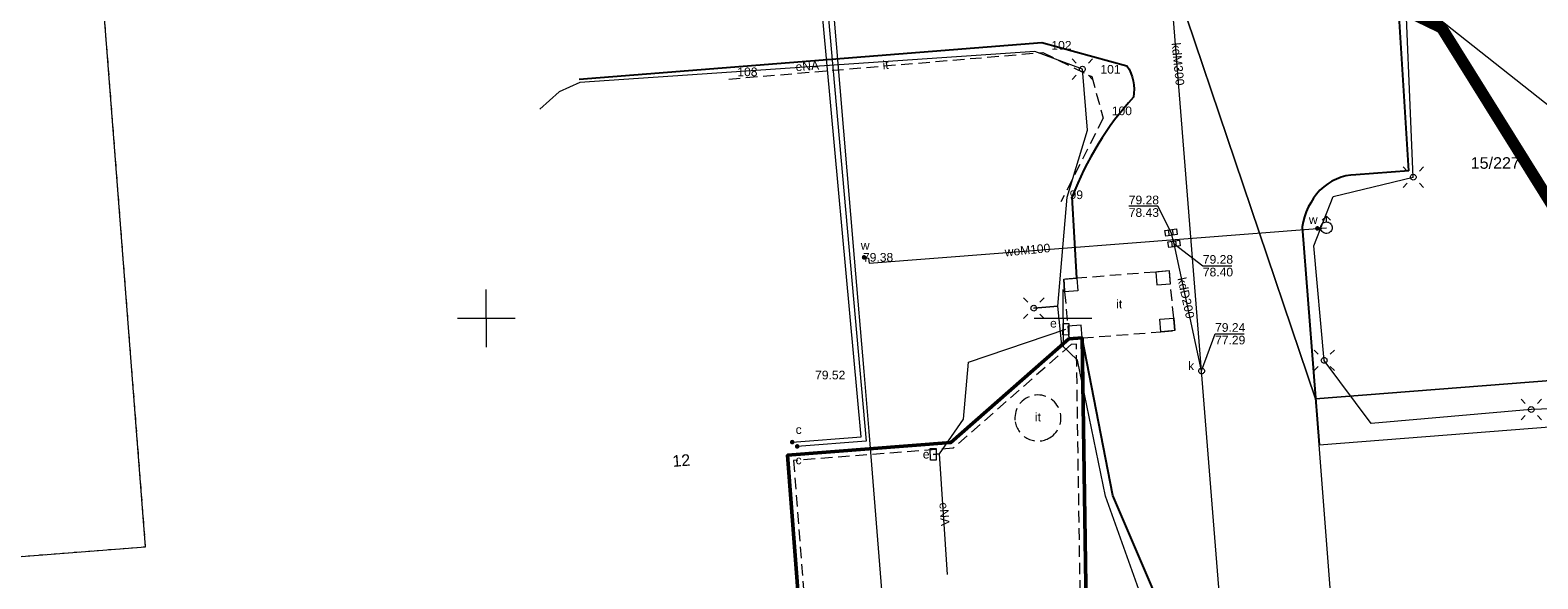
# Model space of a CAD drawing. Extents: x 6411274 to 6413600, y 5890750 to 5892331.
# Tile 9 of 22: x 6412910 to 6413041, y 5891227 to 5891275. Entities that reach past the tile are written whole.
import ezdxf
from ezdxf.enums import TextEntityAlignment as Align

# ---------------------------------------------------------------- set-up
doc = ezdxf.new("R2010")
doc.units = 0
for name, pattern in [('PRZER1-1', [1, 0.5, -0.5]), ('PRZER2-1', [1.5, 1, -0.5]), ('PRZER3-2', [2.5, 1.5, -1])]:
    doc.linetypes.add(name, pattern=pattern)
doc.layers.get('0').update_dxf_attribs({"linetype": 'CONTINUOUS'})
doc.layers.add('@zakres', color=30, linetype='CONTINUOUS')
for name, color, linetype, lineweight in [('GEPADR_O', 7, 'CONTINUOUS', 18), ('GEPPGD', 7, 'CONTINUOUS', 18), ('GESDZI', 7, 'CONTINUOUS', 18), ('GESDZI_O', 7, 'CONTINUOUS', 18), ('GESIPP', 7, 'CONTINUOUS', 18), ('GSLKRW', 7, 'CONTINUOUS', 25), ('GSLTZI', 7, 'CONTINUOUS', 18), ('GSLTZI_O', 7, 'CONTINUOUS', 18), ('GSPPRB_O', 7, 'CONTINUOUS', 18), ('GSSBUD', 7, 'CONTINUOUS', 50), ('GSSSBA', 7, 'CONTINUOUS', 18), ('GSSTZI', 7, 'CONTINUOUS', 18), ('GSSTZI_O', 7, 'CONTINUOUS', 18), ('GUPELA', 7, 'CONTINUOUS', 18), ('GUPISN', 7, 'CONTINUOUS', 18), ('GUPIWZ', 7, 'CONTINUOUS', 18), ('GUPIWZ_O', 7, 'CONTINUOUS', 18), ('GUPPRZ_O', 7, 'CONTINUOUS', 18)]:
    doc.layers.add(name, color=color, linetype=linetype, lineweight=lineweight)
for name, color, linetype, lineweight, true_color in [('GESUZY', 7, 'CONTINUOUS', 18, 0x008000), ('GULCPR', 7, 'CONTINUOUS', 18, 0xd200d2), ('GULEPR', 1, 'CONTINUOUS', 18, 0xff0000), ('GULEPR_O', 1, 'CONTINUOUS', 18, 0xff0000), ('GULKPR', 7, 'CONTINUOUS', 18, 0x803300), ('GULKPR_O', 7, 'CONTINUOUS', 18, 0x803300), ('GULWPR', 5, 'CONTINUOUS', 18, 0x0000ff), ('GULWPR_O', 5, 'CONTINUOUS', 18, 0x0000ff), ('GUPCZA', 7, 'CONTINUOUS', 18, 0xd200d2), ('GUPCZA_O', 7, 'CONTINUOUS', 18, 0xd200d2), ('GUPESE', 1, 'CONTINUOUS', 18, 0xff0000), ('GUPESE_O', 1, 'CONTINUOUS', 18, 0xff0000), ('GUPKKS', 7, 'CONTINUOUS', 18, 0x803300), ('GUPWDT', 5, 'CONTINUOUS', 18, 0x0000ff), ('GUPWZA', 5, 'CONTINUOUS', 18, 0x0000ff), ('GUPWZA_O', 5, 'CONTINUOUS', 18, 0x0000ff), ('Ramka sekcyjna', 7, 'CONTINUOUS', 18, 0xa5007c)]:
    doc.layers.add(name, color=color, linetype=linetype, lineweight=lineweight, true_color=true_color)
doc.styles.add('Arial', font='Arial')

# ---------------------------------------------------------------- blocks, each defined once
blk = doc.blocks.new('GUPKKS1')
at = {"color": 0}
blk.add_lwpolyline([(0.5, -0.25), (-0.5, -0.25), (-0.5, 0.25), (0.5, 0.25)], close=True, dxfattribs=at)
for points in [[(-0.175, -0.25), (-0.175, 0.25)], [(0.175, -0.25), (0.175, 0.25)]]:
    blk.add_lwpolyline(points, dxfattribs=at)
blk = doc.blocks.new('GUPWZA1')
blk.add_hatch(color=0).paths.add_polyline_path([(-0.2, 0), (-0.193185, -0.051764), (-0.173205, -0.1), (-0.141421, -0.141421), (-0.1, -0.173205), (-0.051764, -0.193185), (0, -0.2), (0.051764, -0.193185), (0.1, -0.173205), (0.141421, -0.141421), (0.173205, -0.1), (0.193185, -0.051764), (0.2, 0), (0.193185, 0.051764), (0.173205, 0.1), (0.141421, 0.141421), (0.1, 0.173205), (0.051764, 0.193185), (0, 0.2), (-0.051764, 0.193185), (-0.1, 0.173205), (-0.141421, 0.141421), (-0.173205, 0.1), (-0.193185, 0.051764)])
blk = doc.blocks.new('GUPWDT1')
at = {"color": 0}
blk.add_lwpolyline([(0, 0.5), (0.086824, 0.492404), (0.17101, 0.469846), (0.25, 0.433013), (0.321394, 0.383022), (0.383022, 0.321394), (0.433013, 0.25), (0.469846, 0.17101), (0.492404, 0.086824), (0.5, 0), (0.492404, -0.086824), (0.469846, -0.17101), (0.433013, -0.25), (0.377875, -0.32743), (0.309079, -0.393027), (0.229113, -0.444418), (0.140866, -0.479746), (0.047528, -0.497736), (-0.047528, -0.497736), (-0.140866, -0.479746), (-0.229113, -0.444418), (-0.309079, -0.393027), (-0.377875, -0.32743), (-0.433013, -0.25), (-0.4725, -0.163534), (-0.494911, -0.071157), (-0.499434, 0.023791), (-0.485906, 0.117879), (-0.454816, 0.207708), (-0.407288, 0.290028), (-0.34504, 0.361867), (-0.27032, 0.420627), (-0.185831, 0.464184), (-0.094626, 0.490964)], close=True, dxfattribs=at)
for points in [[(-0.353553, 0.646447), (0, 1), (0.353553, 0.646447)], [(0, 0.5), (0, 1)]]:
    blk.add_lwpolyline(points, dxfattribs=at)
blk = doc.blocks.new('GUPESE1')
at = {"color": 0}
blk.add_lwpolyline([(-0.5, -0.25), (-0.5, 0.25), (0.5, 0.25), (0.5, -0.25)], close=True, dxfattribs=at)
blk = doc.blocks.new('GUPELA2')
blk.add_hatch(color=0).paths.add_polyline_path([(-0.001087, 0.044987), (0.011881, 0.043403), (0.021281, 0.03965), (0.030065, 0.033482), (0.038133, 0.023893), (0.043117, 0.012881), (0.044986, 0.001113), (0.044323, -0.007777), (0.040557, -0.019497), (0.033417, -0.030138), (0.024849, -0.037517), (0.013788, -0.042836), (0.002013, -0.044955), (-0.00982, -0.043916), (-0.020466, -0.040077), (-0.029541, -0.033946), (-0.036867, -0.025804), (-0.04187, -0.01649), (-0.04461, -0.005909), (-0.044532, 0.006476), (-0.041285, 0.017903), (-0.034764, 0.028574), (-0.024479, 0.03776), (-0.013449, 0.042943)])
at = {"color": 0}
for points in [[(-0.883883, 0.883883), (-0.53033, 0.53033)], [(0.883883, 0.883883), (0.53033, 0.53033)], [(-0.883883, -0.883883), (-0.53033, -0.53033)], [(0.883883, -0.883883), (0.53033, -0.53033)]]:
    blk.add_lwpolyline(points, dxfattribs=at)
blk = doc.blocks.new('GUPELA1')
at = {"color": 0}
blk.add_lwpolyline([(0, 0.25), (0.064705, 0.241481), (0.125, 0.216506), (0.176777, 0.176777), (0.216506, 0.125), (0.241481, 0.064705), (0.25, 0), (0.241481, -0.064705), (0.216506, -0.125), (0.176777, -0.176777), (0.125, -0.216506), (0.064705, -0.241481), (0, -0.25), (-0.064705, -0.241481), (-0.125, -0.216506), (-0.176777, -0.176777), (-0.216506, -0.125), (-0.241481, -0.064705), (-0.25, 0), (-0.241481, 0.064705), (-0.216506, 0.125), (-0.176777, 0.176777), (-0.125, 0.216506), (-0.064705, 0.241481)], close=True, dxfattribs=at)
blk = doc.blocks.new('GUPCZA1')
blk.add_hatch(color=0).paths.add_polyline_path([(-0.2, 0), (-0.193185, -0.051764), (-0.173205, -0.1), (-0.141421, -0.141421), (-0.1, -0.173205), (-0.051764, -0.193185), (0, -0.2), (0.051764, -0.193185), (0.1, -0.173205), (0.141421, -0.141421), (0.173205, -0.1), (0.193185, -0.051764), (0.2, 0), (0.193185, 0.051764), (0.173205, 0.1), (0.141421, 0.141421), (0.1, 0.173205), (0.051764, 0.193185), (0, 0.2), (-0.051764, 0.193185), (-0.1, 0.173205), (-0.141421, 0.141421), (-0.173205, 0.1), (-0.193185, 0.051764)])
blk = doc.blocks.new('GUPIWZ1_1')
at = {"color": 0}
blk.add_lwpolyline([(0, 0.25), (0.064705, 0.241481), (0.125, 0.216506), (0.176777, 0.176777), (0.216506, 0.125), (0.241481, 0.064705), (0.25, 0), (0.241481, -0.064705), (0.216506, -0.125), (0.176777, -0.176777), (0.125, -0.216506), (0.064705, -0.241481), (0, -0.25), (-0.064705, -0.241481), (-0.125, -0.216506), (-0.176777, -0.176777), (-0.216506, -0.125), (-0.241481, -0.064705), (-0.25, 0), (-0.241481, 0.064705), (-0.216506, 0.125), (-0.176777, 0.176777), (-0.125, 0.216506), (-0.064705, 0.241481)], close=True, dxfattribs=at)
blk = doc.blocks.new('GUPISN1')
at = {"color": 0}
blk.add_lwpolyline([(0, 0.25), (0.064705, 0.241481), (0.125, 0.216506), (0.176777, 0.176777), (0.216506, 0.125), (0.241481, 0.064705), (0.25, 0), (0.241481, -0.064705), (0.216506, -0.125), (0.176777, -0.176777), (0.125, -0.216506), (0.064705, -0.241481), (0, -0.25), (-0.064705, -0.241481), (-0.125, -0.216506), (-0.176777, -0.176777), (-0.216506, -0.125), (-0.241481, -0.064705), (-0.25, 0), (-0.241481, 0.064705), (-0.216506, 0.125), (-0.176777, 0.176777), (-0.125, 0.216506), (-0.064705, 0.241481)], close=True, dxfattribs=at)
blk = doc.blocks.new('GEPPGD1_2')
blk.add_hatch(color=0).paths.add_polyline_path([(0, -0.045), (0.013906, -0.042798), (0.02645, -0.036406), (0.036406, -0.02645), (0.042798, -0.013906), (0.045, 0), (0.042798, 0.013906), (0.036406, 0.02645), (0.02645, 0.036406), (0.013906, 0.042798), (0, 0.045), (-0.013906, 0.042798), (-0.02645, 0.036406), (-0.036406, 0.02645), (-0.042798, 0.013906), (-0.045, 0), (-0.042798, -0.013906), (-0.036406, -0.02645), (-0.02645, -0.036406), (-0.013906, -0.042798)])

msp = doc.modelspace()

# ---------------------------------------------------------------- linework, layer by layer
at = {"layer": '@zakres', "linetype": 'PRZER3-2', "const_width": 1}
msp.add_lwpolyline([(6413112.78, 5891374.8), (6413060.49, 5891370.92), (6413045.21, 5891343.97), (6412978.93, 5891340.25), (6412981.86, 5891299.8), (6413032.81, 5891275.18), (6413083.63, 5891193.65), (6413097.64, 5891143.94), (6413140, 5891147.41), (6413128.17, 5891246.71), (6413116.37, 5891344.95)], close=True, dxfattribs=at)
at = {"layer": 'GESDZI', "color": 7, "linetype": 'Continuous', "lineweight": 18, "elevation": 10.22}
for points in [[(6412875.65, 5891161.65), (6412901.31, 5891163.65), (6412896.32, 5891228.34), (6412920.47, 5891230.22), (6412914.28, 5891309.98), (6412984.08, 5891315.41), (6412984.81, 5891305.99), (6413000.81, 5891307.4), (6413009.33, 5891280.16), (6413021.87, 5891243.03), (6413074.1, 5891247.1), (6413102.76, 5891201.17), (6413106.84, 5891194.64), (6413118.55, 5891166.59), (6413128.65, 5891135.05), (6413135.14, 5891136.3), (6413140.1, 5891086.54), (6413035.1, 5891023.7), (6412895.37, 5891128.2), (6412877.2, 5891141.73)], [(6413000.81, 5891307.4), (6413018.53, 5891308.96), (6413032.43, 5891282.07), (6413051.3, 5891283.63), (6413074.1, 5891247.1), (6413021.87, 5891243.03), (6413009.33, 5891280.16)]]:
    msp.add_lwpolyline(points, close=True, dxfattribs=at)
at = {"layer": 'GESIPP', "color": 7, "linetype": 'Continuous', "lineweight": 18, "elevation": 10.18}
for points in [[(6413008.03, 5891254.02), (6413008.12, 5891252.92), (6413009.3, 5891253.01), (6413009.22, 5891254.11)], [(6413000.13, 5891252.3), (6413000.05, 5891253.39), (6413001.19, 5891253.48), (6413001.28, 5891252.39)], [(6413008.47, 5891248.84), (6413008.39, 5891249.94), (6413009.59, 5891250.03), (6413009.67, 5891248.94)], [(6413000.41, 5891249.32), (6413000.5, 5891248.22), (6413001.64, 5891248.31), (6413001.56, 5891249.41)]]:
    msp.add_lwpolyline(points, close=True, dxfattribs=at)
at = {"layer": 'GESUZY', "color": 96, "linetype": 'PRZER1-1', "lineweight": 18, "true_color": 0x008000, "elevation": 10.08}
msp.add_lwpolyline([(6412833.1, 5891293.65), (6412861.22, 5891295.83), (6412865.2, 5891296.14), (6412867.79, 5891262.84), (6412870.62, 5891226.35), (6412896.32, 5891228.34), (6412920.47, 5891230.22), (6412914.28, 5891309.98), (6412984.08, 5891315.41), (6413014, 5891317.73), (6413018.53, 5891308.96), (6413032.43, 5891282.07), (6413051.3, 5891283.63), (6413074.1, 5891247.1), (6413102.76, 5891201.17), (6413106.84, 5891194.64), (6413118.55, 5891166.59), (6413128.65, 5891135.05), (6413135.14, 5891136.3), (6413140.1, 5891086.54), (6413035.1, 5891023.7), (6412895.37, 5891128.2), (6412877.2, 5891141.73), (6412824.07, 5891181.29)], dxfattribs=at)
at = {"layer": 'GSLKRW', "color": 7, "linetype": 'Continuous', "lineweight": 25, "elevation": 10.18}
for points in [[(6413029.96, 5891262.8), (6413028.75, 5891282.24), (6413018.88, 5891281.47, -0.040508), (6413016.82, 5891282.69, -0.082557), (6413014.23, 5891285.04, -0.177581), (6413012.2, 5891290.51)], [(6412958.04, 5891270.73), (6412998.15, 5891273.9), (6413005.53, 5891271.9, -0.195197), (6413006.09, 5891269.16, 0.094632), (6413000.79, 5891260.53)], [(6413029.96, 5891262.8), (6413025.37, 5891262.45, 0.190089), (6413022.26, 5891261.11, 0.145836), (6413020.71, 5891257.93), (6413022.18, 5891239.04)], [(6412978.49, 5891207.05), (6412992.42, 5891208.29), (6412993.27, 5891198.62, 0.201153), (6412996.4, 5891196.5, 0.037733), (6412999.06, 5891196.7, 0.084346), (6413009.3, 5891201.39), (6413010.18, 5891208.47), (6413009.34, 5891222.92), (6413004.31, 5891234.65), (6413001.64, 5891248.31)]]:
    msp.add_lwpolyline(points, format="xyb", dxfattribs=at)
msp.add_lwpolyline([(6413001.19, 5891253.48), (6413000.79, 5891260.53)], dxfattribs=at)
at = {"layer": 'GSLTZI', "color": 7, "linetype": 'PRZER2-1', "lineweight": 18, "elevation": 10.1}
msp.add_lwpolyline([(6412971.01, 5891270.74), (6412998.23, 5891273.04), (6413002.48, 5891270.96), (6413003.47, 5891267.36), (6412999.81, 5891260.09)], dxfattribs=at)
at = {"layer": 'GSSBUD', "color": 7, "linetype": 'Continuous', "lineweight": 50, "elevation": 10.18}
msp.add_lwpolyline([(6412978.45, 5891207.54), (6413002.23, 5891209.37), (6413001.64, 5891248.31), (6413000.5, 5891248.22), (6412990.26, 5891239.24), (6412976.11, 5891238.15)], close=True, dxfattribs=at)
at = {"layer": 'GSSBUD', "color": 7, "linetype": 'PRZER2-1', "lineweight": 18, "elevation": 10.18}
msp.add_lwpolyline([(6412978.91, 5891208.08), (6413001.73, 5891209.83), (6413001.15, 5891247.77), (6413000.7, 5891247.74), (6412990.47, 5891238.75), (6412976.64, 5891237.69)], close=True, dxfattribs=at)
at = {"layer": 'GSSSBA', "color": 7, "linetype": 'Continuous', "lineweight": 18, "elevation": 10.1}
msp.add_lwpolyline([(6413022.18, 5891239.04), (6413062.88, 5891242.21), (6413064.1, 5891227.58), (6413023.32, 5891224.41)], close=True, dxfattribs=at)
at = {"layer": 'GSSTZI', "color": 7, "linetype": 'PRZER2-1', "lineweight": 18, "elevation": 10.1}
msp.add_lwpolyline([(6413000.5, 5891248.22), (6413001.64, 5891248.31), (6413008.47, 5891248.84), (6413009.67, 5891248.94), (6413009.59, 5891250.03), (6413009.3, 5891253.01), (6413009.22, 5891254.11), (6413008.03, 5891254.02), (6413001.19, 5891253.48), (6413000.05, 5891253.39), (6413000.13, 5891252.3), (6413000.41, 5891249.32)], close=True, dxfattribs=at)
msp.add_lwpolyline([(6412995.85, 5891241.04, 0.524124), (6412998.82, 5891239.65, 1.907947)], format="xyb", close=True, dxfattribs=at)
at = {"layer": 'GULCPR', "color": 212, "linetype": 'Continuous', "lineweight": 18, "true_color": 0xd200d2, "elevation": 10.14}
for points in [[(6412922.38, 5891323.19), (6412928.83, 5891323.84), (6412974.71, 5891325.7), (6412978.35, 5891289.97), (6412979.38, 5891279.22), (6412982.93, 5891239.37), (6412976.95, 5891238.91)], [(6412976.52, 5891239.28), (6412982.5, 5891239.74), (6412978.88, 5891279.18), (6412978.05, 5891289.95), (6412974.25, 5891325.16), (6412928.86, 5891323.34), (6412922.41, 5891322.79)]]:
    msp.add_lwpolyline(points, dxfattribs=at)
at = {"layer": 'GULEPR', "color": 1, "linetype": 'Continuous', "lineweight": 18, "true_color": 0xff0000, "elevation": 10.14}
for points in [[(6413057.53, 5891190.2), (6413086.01, 5891192.21), (6413084.77, 5891208.47), (6413079.14, 5891209.99), (6413078.41, 5891214.78), (6413074.83, 5891232.1), (6413067.08, 5891231.49), (6413066.49, 5891234.63), (6413066.8, 5891234.65), (6413066.49, 5891234.63), (6413063.72, 5891240.12), (6413063.26, 5891242.84), (6413040.58, 5891242.11), (6413026.7, 5891240.9), (6413022.63, 5891246.36), (6413021.74, 5891256.28), (6413023.41, 5891260.57), (6413030.35, 5891262.24), (6413029.49, 5891282.3)], [(6413001.67, 5891271.6), (6412997.54, 5891273.14), (6412958.11, 5891270.43), (6412956.32, 5891269.64), (6412954.63, 5891268.13)], [(6413015.37, 5891162.52), (6413010.72, 5891165.55), (6413009.75, 5891166.42), (6413008.19, 5891186.56), (6413007.64, 5891189.08), (6413008.19, 5891186.56), (6412991.96, 5891185.55), (6412989.47, 5891187.25), (6412988.84, 5891189.88), (6412998.45, 5891198.44), (6413008.43, 5891202.97), (6413009.66, 5891208.47), (6413008.93, 5891220.07), (6413007.57, 5891223.69), (6413003.66, 5891234.6), (6413001.24, 5891246.38), (6412999.89, 5891247.67), (6412999.53, 5891251.05), (6412997.46, 5891250.89), (6412999.53, 5891251.05), (6413000.35, 5891260.5), (6413002.1, 5891266.32), (6413001.67, 5891271.6)], [(6412989.99, 5891227.8), (6412989.29, 5891238.26), (6412988.74, 5891238.22), (6412989.29, 5891238.26), (6412991.36, 5891241.27), (6412991.79, 5891246.21), (6413000.24, 5891249.06)]]:
    msp.add_lwpolyline(points, dxfattribs=at)
at = {"layer": 'GULKPR', "color": 36, "linetype": 'Continuous', "lineweight": 18, "true_color": 0x803300, "elevation": 10.14}
for points in [[(6412985.54, 5891323.24), (6413011.2, 5891315.65), (6413016.19, 5891288.95), (6413078.6, 5891239.59), (6413079.99, 5891206.11)], [(6413012, 5891245.45), (6413009.58, 5891275.9), (6413007.68, 5891298.64), (6412962.69, 5891295.03), (6412917.7, 5891291.39), (6412915.95, 5891311.34)], [(6413012, 5891245.45), (6413009.62, 5891256.46), (6413009.36, 5891257.44)], [(6413016.43, 5891189.86), (6413012, 5891245.45)]]:
    msp.add_lwpolyline(points, dxfattribs=at)
at = {"layer": 'GULWPR', "color": 5, "linetype": 'Continuous', "lineweight": 18, "true_color": 0x0000ff, "elevation": 10.14}
for points in [[(6412977.03, 5891291.78), (6412978.76, 5891292.4), (6412981.9, 5891255.22), (6412982.73, 5891245.39), (6412983.17, 5891240.2), (6412987.3, 5891188.58), (6412981.62, 5891188.13), (6412983.28, 5891160.91)], [(6412982.75, 5891255.29), (6412983.13, 5891255.21), (6412983.19, 5891254.78), (6413022.04, 5891257.8), (6413022.82, 5891257.86)]]:
    msp.add_lwpolyline(points, dxfattribs=at)
at = {"layer": 'GUPPRZ_O', "color": 36, "linetype": 'Continuous', "lineweight": 13, "true_color": 0x803300, "elevation": 10.8, "flags": 128}
for points in [[(6413009.36, 5891257.44), (6413008.21, 5891259.72), (6413005.69, 5891259.72)], [(6413009.62, 5891256.46), (6413012.11, 5891254.57), (6413014.63, 5891254.57)], [(6413012, 5891245.45), (6413013.17, 5891248.67), (6413015.69, 5891248.67)]]:
    msp.add_lwpolyline(points, dxfattribs=at)
at = {"layer": 'Ramka sekcyjna', "color": 224, "linetype": 'Continuous', "lineweight": 18, "true_color": 0xa5007c, "elevation": 100, "flags": 128}
for points in [[(6412950, 5891250), (6412950, 5891252.5)], [(6413000, 5891250), (6413000, 5891252.5)], [(6412952.5, 5891250), (6412947.5, 5891250)], [(6412952.5, 5891250), (6412947.5, 5891250)], [(6412950, 5891250), (6412950, 5891247.5)], [(6413002.5, 5891250), (6412997.5, 5891250)], [(6413002.5, 5891250), (6412997.5, 5891250)], [(6413000, 5891250), (6413000, 5891247.5)]]:
    msp.add_lwpolyline(points, dxfattribs=at)

# ---------------------------------------------------------------- block references
at = {"layer": 'GEPPGD', "color": 7, "linetype": 'Continuous', "lineweight": 18}
for p in [(6413021.87, 5891243.03, 10.24), (6412920.47, 5891230.22, 10.24)]:
    msp.add_blockref('GEPPGD1_2', p, dxfattribs=at)
at = {"layer": 'GUPCZA', "color": 212, "linetype": 'Continuous', "lineweight": 18, "true_color": 0xd200d2}
for p in [(6412976.52, 5891239.28, 10.16), (6412976.95, 5891238.91, 10.16)]:
    msp.add_blockref('GUPCZA1', p, dxfattribs=at)
at = {"layer": 'GUPELA', "color": 7, "linetype": 'Continuous', "lineweight": 18}
for name, p in [('GUPELA2', (6413001.67, 5891271.6, 10.15)), ('GUPELA1', (6413001.67, 5891271.6, 10.16)), ('GUPELA2', (6413030.35, 5891262.24, 10.15)), ('GUPELA1', (6413030.35, 5891262.24, 10.16)), ('GUPELA2', (6412997.46, 5891250.89, 10.15)), ('GUPELA1', (6412997.46, 5891250.89, 10.16)), ('GUPELA2', (6413022.63, 5891246.36, 10.15)), ('GUPELA1', (6413022.63, 5891246.36, 10.16)), ('GUPELA2', (6413040.58, 5891242.11, 10.15)), ('GUPELA1', (6413040.58, 5891242.11, 10.16))]:
    msp.add_blockref(name, p, dxfattribs=at)
at = {"layer": 'GUPESE', "color": 1, "linetype": 'Continuous', "lineweight": 18, "true_color": 0xff0000}
for p, rotation in [((6413000.24, 5891249.06, 10.16), 269.1117382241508), ((6412988.74, 5891238.22, 10.16), 90.0762515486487)]:
    msp.add_blockref('GUPESE1', p, dxfattribs=dict(at, rotation=rotation))
at = {"layer": 'GUPISN', "color": 7, "linetype": 'Continuous', "lineweight": 18}
for p in [(6413001.67, 5891271.6, 10.16), (6413030.35, 5891262.24, 10.16), (6412997.46, 5891250.89, 10.16), (6413022.63, 5891246.36, 10.16), (6413040.58, 5891242.11, 10.16)]:
    msp.add_blockref('GUPISN1', p, dxfattribs=at)
at = {"layer": 'GUPIWZ', "color": 7, "linetype": 'Continuous', "lineweight": 18}
msp.add_blockref('GUPIWZ1_1', (6413012, 5891245.45, 10.18), dxfattribs=at)
at = {"layer": 'GUPKKS', "color": 36, "linetype": 'Continuous', "lineweight": 18, "true_color": 0x803300}
for p, rotation in [((6413009.36, 5891257.44, 10.16), 9.083267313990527), ((6413009.62, 5891256.46, 10.16), 8.256677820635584)]:
    msp.add_blockref('GUPKKS1', p, dxfattribs=dict(at, rotation=rotation))
at = {"layer": 'GUPWDT', "color": 5, "linetype": 'Continuous', "lineweight": 18, "true_color": 0x0000ff}
msp.add_blockref('GUPWDT1', (6413022.82, 5891257.86, 10.16), dxfattribs=at)
at = {"layer": 'GUPWZA', "color": 5, "linetype": 'Continuous', "lineweight": 18, "true_color": 0x0000ff, "rotation": 93.51915866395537}
msp.add_blockref('GUPWZA1', (6413022.04, 5891257.8, 10.16), dxfattribs=at)
at = {"layer": 'GUPWZA', "color": 5, "linetype": 'Continuous', "lineweight": 18, "true_color": 0x0000ff}
msp.add_blockref('GUPWZA1', (6412982.75, 5891255.29, 10.16), dxfattribs=at)

# ---------------------------------------------------------------- texts
at = {"layer": 'GEPADR_O', "color": 7, "linetype": 'Continuous', "lineweight": 0, "style": 'Arial'}
msp.add_text('12', height=1, rotation=4.3913, dxfattribs=at).set_placement((6412966.94, 5891237.19, 10.8), align=Align.CENTER)
at = {"layer": 'GESDZI_O', "color": 7, "linetype": 'Continuous', "lineweight": 0, "style": 'Arial'}
msp.add_text('15/227', height=1, dxfattribs=at).set_placement((6413037.46, 5891262.97, 10.8), align=Align.CENTER)
at = {"layer": 'GSLTZI_O', "color": 7, "linetype": 'Continuous', "lineweight": 0, "style": 'Arial'}
msp.add_text('it', height=0.75, rotation=4.8298, dxfattribs=at).set_placement((6412984.64, 5891271.6, 10.8), align=Align.CENTER)
at = {"layer": 'GSPPRB_O', "color": 7, "linetype": 'Continuous', "lineweight": 0, "style": 'Arial'}
for s, p in [('102', (6412998.98, 5891273.29, 10.8)), ('101', (6413003.23, 5891271.21, 10.8)), ('108', (6412971.76, 5891270.99, 10.8)), ('100', (6413004.22, 5891267.61, 10.8)), ('99', (6413000.56, 5891260.34, 10.8))]:
    msp.add_text(s, height=0.75, dxfattribs=at).set_placement(p)
at = {"layer": 'GSSTZI_O', "color": 7, "linetype": 'Continuous', "lineweight": 0, "style": 'Arial'}
for p in [(6413004.86, 5891250.87, 10.8), (6412997.82, 5891241.08, 10.8)]:
    msp.add_text('it', height=0.75, dxfattribs=at).set_placement(p, align=Align.CENTER)
at = {"layer": 'GULEPR_O', "color": 1, "linetype": 'Continuous', "lineweight": 0, "true_color": 0xff0000, "style": 'Arial'}
for rotation, p in [(3.928, (6412977.85, 5891271.49, 10.8)), (273.8363, (6412989.34, 5891233.01, 10.8))]:
    msp.add_text('eNA', height=0.75, rotation=rotation, dxfattribs=at).set_placement(p, align=Align.CENTER)
at = {"layer": 'GULKPR_O', "color": 36, "linetype": 'Continuous', "lineweight": 0, "true_color": 0x803300, "style": 'Arial'}
for s, rotation, p in [('kdM300', 275.6219, (6413009.59, 5891272, 10.8)), ('kdD200', 282.2074, (6413010.29, 5891251.7, 10.8))]:
    msp.add_text(s, height=0.75, rotation=rotation, dxfattribs=at).set_placement(p, align=Align.CENTER)
at = {"layer": 'GULWPR_O', "color": 5, "linetype": 'Continuous', "lineweight": 0, "true_color": 0x0000ff, "style": 'Arial'}
msp.add_text('woM100', height=0.75, rotation=5.5066, dxfattribs=at).set_placement((6412996.95, 5891255.56, 10.8), align=Align.CENTER)
at = {"layer": 'GUPCZA_O', "color": 212, "linetype": 'Continuous', "lineweight": 0, "true_color": 0xd200d2, "style": 'Arial'}
for p in [(6412977.34, 5891239.99, 10.8), (6412977.33, 5891237.36, 10.8)]:
    msp.add_text('c', height=0.75, dxfattribs=at).set_placement(p, align=Align.RIGHT)
at = {"layer": 'GUPESE_O', "color": 1, "linetype": 'Continuous', "lineweight": 0, "true_color": 0xff0000, "style": 'Arial'}
for p in [(6412999.45, 5891249.21, 10.8), (6412988.42, 5891237.86, 10.8)]:
    msp.add_text('e', height=0.75, dxfattribs=at).set_placement(p, align=Align.RIGHT)
at = {"layer": 'GUPIWZ_O', "color": 7, "linetype": 'Continuous', "lineweight": 0, "style": 'Arial'}
msp.add_text('k', height=0.75, dxfattribs=at).set_placement((6413011.35, 5891245.52, 10.8), align=Align.RIGHT)
at = {"layer": 'GUPPRZ_O', "color": 36, "linetype": 'Continuous', "lineweight": 0, "true_color": 0x803300, "style": 'Arial'}
for s, p in [('79.28', (6413005.69, 5891259.89, 10.8)), ('78.43', (6413005.69, 5891258.8, 10.8)), ('79.28', (6413012.11, 5891254.74, 10.8)), ('78.40', (6413012.11, 5891253.64, 10.8)), ('79.24', (6413013.17, 5891248.84, 10.8)), ('77.29', (6413013.17, 5891247.75, 10.8))]:
    msp.add_text(s, height=0.75, rotation=360, dxfattribs=at).set_placement(p)
at = {"layer": 'GUPPRZ_O', "color": 5, "linetype": 'Continuous', "lineweight": 0, "true_color": 0x0000ff, "style": 'Arial'}
msp.add_text('79.38', height=0.75, dxfattribs=at).set_placement((6412982.65, 5891254.92, 10.8))
msp.add_text('79.52', height=0.75, rotation=359.9869, dxfattribs=at).set_placement((6412978.5, 5891244.72, 10.8))
at = {"layer": 'GUPWZA_O', "color": 5, "linetype": 'Continuous', "lineweight": 0, "true_color": 0x0000ff, "style": 'Arial'}
for p in [(6413022.06, 5891258.19, 10.8), (6412983.22, 5891255.95, 10.8)]:
    msp.add_text('w', height=0.75, dxfattribs=at).set_placement(p, align=Align.RIGHT)

doc.saveas('drawing.dxf')
